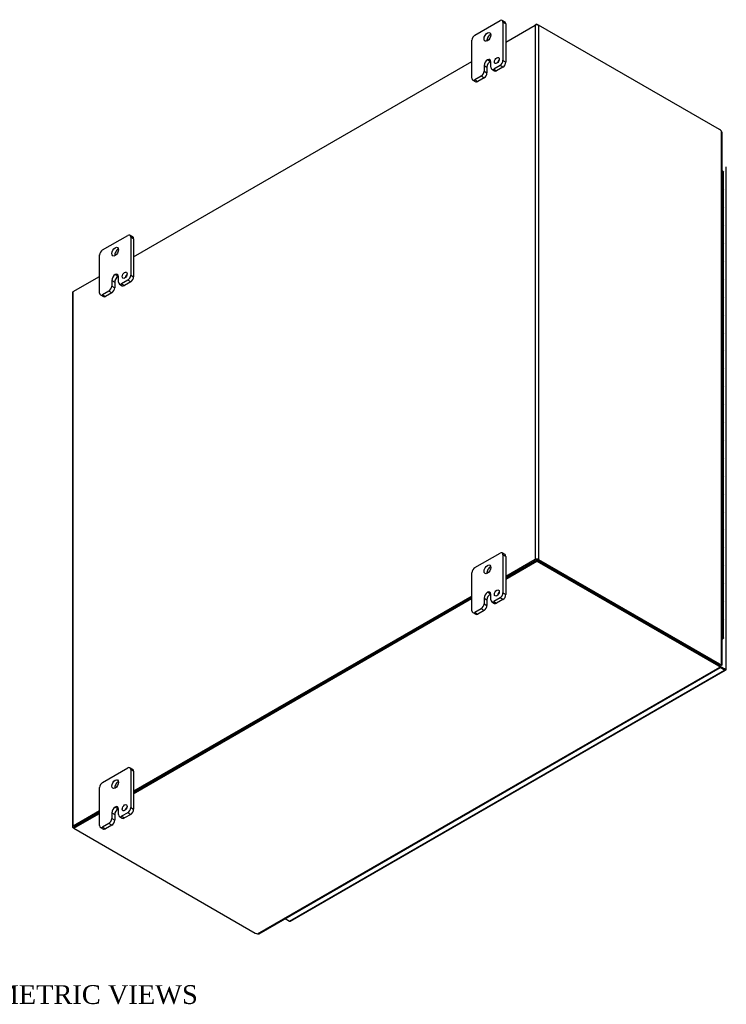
# Model space of a CAD drawing. Header units: inches. Extents: x 5 to 148, y 0 to 99.
# Tile 8 of 8: x 125 to 148, y 68 to 99. Entities that reach past the tile are written whole.
import ezdxf
from ezdxf.enums import TextEntityAlignment as Align

# ---------------------------------------------------------------- set-up
doc = ezdxf.new("R2010")
doc.units = ezdxf.units.IN
doc.header["$MEASUREMENT"] = 0
for name, color, linetype in [('COM48486', 7, 'CONTINUOUS'), ('COM48514', 7, 'CONTINUOUS'), ('COM71780-18', 7, 'CONTINUOUS'), ('DEFAULT', 7, 'CONTINUOUS'), ('FET07710', 7, 'CONTINUOUS'), ('HNG10620-26B', 7, 'CONTINUOUS'), ('HNG10620-26C', 7, 'CONTINUOUS'), ('HNG10620-26P', 7, 'CONTINUOUS')]:
    doc.layers.add(name, color=color, linetype=linetype)
doc.styles.add('SEACAD_TIMES_NEW_ROMAN', font='times.ttf')

msp = doc.modelspace()

# ---------------------------------------------------------------- linework, layer by layer
at = {"layer": 'COM48486', "color": 7}
for p, q in [((140.72, 98.492), (141.656, 99.033)), ((141.656, 99.033), (141.656, 81.969)), ((141.763, 99.033), (141.763, 81.969)), ((147.538, 95.699), (141.763, 99.033)), ((128.841, 91.634), (139.637, 97.867)), ((147.596, 78.618), (147.596, 95.649)), ((147.618, 78.605), (147.618, 95.6)), ((126.914, 90.522), (127.758, 91.009)), ((126.892, 90.491), (126.892, 73.427)), ((126.914, 73.458), (126.914, 90.522)), ((141.656, 81.969), (140.72, 81.428)), ((141.692, 81.948), (140.72, 81.387)), ((141.728, 81.948), (147.502, 78.615)), ((141.763, 81.969), (147.538, 78.635)), ((139.637, 80.803), (128.841, 74.57)), ((139.637, 80.762), (128.841, 74.529)), ((147.538, 78.635), (147.502, 78.615)), ((147.56, 78.598), (147.596, 78.618)), ((147.596, 78.6), (147.586, 78.605)), ((147.587, 78.605), (147.596, 78.6)), ((147.594, 78.605), (147.617, 78.603)), ((127.758, 73.945), (126.914, 73.458)), ((127.758, 73.904), (126.95, 73.437)), ((126.932, 73.386), (126.914, 73.396))]:
    msp.add_line(p, q, dxfattribs=at)
for centre, radius, start, end in [((147.553, 95.6), 0.0653, 0.3232, 48.8002), ((147.591, 78.537), 0.0683, 87.6094, 112.6532), ((147.601, 78.643), 0.0433, 264.0996, 291.6339)]:
    msp.add_arc(centre, radius, start, end, dxfattribs=at)
for centre, major_axis, start_param, end_param in [((141.71, 99.002), (-0.0756, 0), 3.926991, 5.497787), ((147.538, 95.556), (-0.087, 0.152), 5.006396, 5.497787), ((126.968, 90.491), (0.0756, 0), 2.356194, 3.141593), ((141.71, 81.938), (0.0756, 0), 0.785398, 2.356194), ((147.502, 78.757), (0.088, -0.152), 5.497787, 5.989178), ((147.538, 78.778), (0.088, -0.152), 5.497787, 5.989178), ((126.968, 73.427), (0.0756, 0), 2.356194, 3.926991)]:
    msp.add_ellipse(centre, major_axis=major_axis, ratio=0.57735, start_param=start_param, end_param=end_param, dxfattribs=at)
msp.add_open_spline([(147.596, 78.618), (147.597, 78.618), (147.599, 78.618), (147.602, 78.617), (147.605, 78.616), (147.607, 78.615), (147.61, 78.614), (147.611, 78.613), (147.613, 78.612), (147.615, 78.611), (147.616, 78.609), (147.618, 78.608), (147.618, 78.606), (147.618, 78.604), (147.617, 78.603), (147.617, 78.603)], degree=3, knots=[0, 0, 0, 0, 0.058839, 0.117335, 0.175479, 0.233264, 0.290679, 0.347718, 0.404373, 0.460635, 0.516498, 0.640635, 0.762642, 0.882451, 1, 1, 1, 1], dxfattribs=at)
at = {"layer": 'COM48514', "color": 7}
for p, q in [((141.71, 99.064), (141.656, 99.033)), ((141.71, 99.046), (141.71, 99.064)), ((141.71, 99.064), (141.763, 99.033)), ((140.72, 81.387), (141.71, 81.959)), ((140.72, 81.346), (141.71, 81.918)), ((141.71, 81.959), (141.71, 81.918)), ((141.71, 81.959), (147.502, 78.615)), ((141.71, 81.918), (147.502, 78.573)), ((128.841, 74.529), (139.637, 80.762)), ((128.841, 74.487), (139.637, 80.721)), ((147.502, 78.615), (147.502, 78.573)), ((132.797, 70.016), (147.546, 78.531)), ((132.85, 70.021), (147.568, 78.519)), ((147.546, 78.572), (147.546, 78.531)), ((147.562, 78.541), (147.552, 78.546)), ((147.552, 78.546), (147.562, 78.541)), ((147.556, 78.539), (147.57, 78.521)), ((126.932, 73.427), (127.758, 73.904)), ((126.932, 73.386), (127.758, 73.862)), ((126.932, 73.427), (126.932, 73.386)), ((126.932, 73.386), (132.724, 70.041))]:
    msp.add_line(p, q, dxfattribs=at)
for centre, radius, start, end in [((147.614, 78.576), 0.0683, 187.3468, 212.3906), ((147.528, 78.516), 0.0421, 7.9737, 36.2928), ((132.818, 70.078), 0.0656, 251.3676, 299.5813)]:
    msp.add_arc(centre, radius, start, end, dxfattribs=at)
for centre, major_axis, start_param, end_param in [((147.378, 78.543), (0.175, 0), 0.294007, 0.785398), ((147.378, 78.502), (0.175, 0), 0.294007, 0.785398), ((132.848, 70.113), (-0.175, 0), 0.785398, 1.276789)]:
    msp.add_ellipse(centre, major_axis=major_axis, ratio=0.57735, start_param=start_param, end_param=end_param, dxfattribs=at)
for points, knots in [([(147.546, 78.572), (147.546, 78.572), (147.546, 78.571), (147.546, 78.569), (147.546, 78.568), (147.546, 78.567), (147.546, 78.567)], [0, 0, 0, 0, 0.078044, 0.1570215, 0.2369473, 0.3070713, 0.3070713, 0.3070713, 0.3070713]), ([(147.546, 78.531), (147.549, 78.528), (147.553, 78.525), (147.559, 78.521), (147.561, 78.519), (147.565, 78.518), (147.567, 78.518), (147.569, 78.519), (147.57, 78.52), (147.57, 78.521)], [0, 0, 0, 0, 0.25, 0.25, 0.5, 0.5, 0.75, 0.75, 1, 1, 1, 1])]:
    msp.add_open_spline(points, degree=3, knots=knots, dxfattribs=at)
at = {"layer": 'COM71780-18', "color": 7}
for p, q in [((147.753, 78.47), (147.753, 94.508)), ((133.815, 70.425), (147.696, 78.439)), ((133.852, 70.421), (147.733, 78.435)), ((147.546, 78.567), (147.696, 78.48)), ((147.696, 78.48), (147.546, 78.567)), ((147.696, 78.439), (147.563, 78.516)), ((147.696, 78.48), (147.696, 78.48)), ((147.696, 78.48), (147.696, 78.48)), ((147.696, 78.48), (147.731, 78.46)), ((147.746, 78.451), (147.696, 78.48)), ((147.746, 78.451), (147.696, 78.48)), ((133.682, 70.501), (133.815, 70.425))]:
    msp.add_line(p, q, dxfattribs=at)
for centre, major_axis, ratio, start_param, end_param in [((147.678, 78.491), (-0.0252, 0.0145), 0.000948, 2.356741, 3.927537), ((147.678, 78.491), (-0.0252, 0.0146), 0.000948, 2.355648, 3.926445), ((147.696, 78.501), (-0.0378, 0.0655), 0.57735, 2.356194, 3.587154), ((147.678, 78.491), (0.0756, -0.0436), 0.000948, -0.784852, -0.445015), ((147.678, 78.491), (0.0755, -0.0437), 0.000948, 0.445015, 0.784852), ((147.678, 78.47), (-0.0756, 0), 0.57735, 2.696031, 3.141593), ((133.815, 70.487), (-0.0378, 0.0655), 0.57735, 2.356194, 3.141593)]:
    msp.add_ellipse(centre, major_axis=major_axis, ratio=ratio, start_param=start_param, end_param=end_param, dxfattribs=at)
at = {"layer": 'FET07710', "color": 7}
for p, q in [((139.73, 98.712), (140.535, 99.176)), ((140.693, 99.13), (140.6, 99.183)), ((140.627, 99.123), (140.627, 97.908)), ((140.72, 99.069), (140.627, 99.123)), ((140.72, 99.069), (140.72, 97.855)), ((139.637, 97.337), (139.637, 98.551)), ((140.133, 97.926), (140.132, 97.926)), ((140.132, 97.926), (140.225, 97.872)), ((140.133, 97.926), (140.225, 97.872)), ((140.225, 97.872), (140.225, 97.872)), ((140.241, 97.685), (140.241, 97.864)), ((140.627, 97.908), (140.72, 97.855)), ((140.025, 97.739), (140.025, 97.56)), ((140.025, 97.739), (140.117, 97.685)), ((140.025, 97.56), (140.117, 97.507)), ((140.117, 97.685), (140.117, 97.507)), ((140.268, 97.625), (140.36, 97.571)), ((140.535, 97.748), (140.333, 97.631)), ((140.333, 97.631), (140.426, 97.578)), ((140.627, 97.694), (140.426, 97.578)), ((140.627, 97.694), (140.535, 97.748)), ((139.665, 97.277), (139.757, 97.223)), ((139.932, 97.4), (139.73, 97.283)), ((139.73, 97.283), (139.823, 97.23)), ((140.024, 97.346), (139.823, 97.23)), ((140.024, 97.346), (139.932, 97.4)), ((127.851, 91.853), (128.655, 92.318)), ((128.813, 92.271), (128.721, 92.324)), ((128.748, 92.264), (128.748, 91.05)), ((128.841, 92.211), (128.748, 92.264)), ((128.841, 92.211), (128.841, 90.996)), ((127.758, 90.478), (127.758, 91.693)), ((128.145, 90.88), (128.145, 90.702)), ((128.145, 90.88), (128.238, 90.827)), ((128.253, 91.067), (128.253, 91.067)), ((128.253, 91.067), (128.346, 91.014)), ((128.253, 91.067), (128.346, 91.014)), ((128.346, 91.014), (128.346, 91.014)), ((128.361, 90.826), (128.361, 91.005)), ((128.655, 90.889), (128.454, 90.773)), ((128.748, 90.836), (128.655, 90.889)), ((128.748, 91.05), (128.841, 90.996)), ((128.145, 90.702), (128.238, 90.648)), ((128.238, 90.827), (128.238, 90.648)), ((128.388, 90.766), (128.481, 90.713)), ((128.454, 90.773), (128.547, 90.719)), ((128.748, 90.836), (128.547, 90.719)), ((127.785, 90.418), (127.878, 90.365)), ((128.052, 90.541), (127.851, 90.425)), ((127.851, 90.425), (127.943, 90.371)), ((128.145, 90.488), (127.943, 90.371)), ((128.145, 90.488), (128.052, 90.541)), ((139.73, 81.709), (140.535, 82.173)), ((140.693, 82.126), (140.6, 82.179)), ((140.627, 82.119), (140.627, 80.905)), ((140.72, 82.066), (140.627, 82.119)), ((140.72, 82.066), (140.72, 80.851)), ((139.637, 80.333), (139.637, 81.548)), ((140.133, 80.922), (140.132, 80.922)), ((140.132, 80.922), (140.225, 80.869)), ((140.133, 80.922), (140.225, 80.869)), ((140.225, 80.869), (140.225, 80.869)), ((140.241, 80.681), (140.241, 80.86)), ((140.627, 80.905), (140.72, 80.851)), ((140.025, 80.735), (140.025, 80.557)), ((140.025, 80.735), (140.117, 80.682)), ((140.025, 80.557), (140.117, 80.503)), ((140.117, 80.682), (140.117, 80.503)), ((140.268, 80.621), (140.36, 80.568)), ((140.535, 80.744), (140.333, 80.628)), ((140.333, 80.628), (140.426, 80.574)), ((140.627, 80.691), (140.426, 80.574)), ((140.627, 80.691), (140.535, 80.744)), ((139.665, 80.273), (139.757, 80.22)), ((139.932, 80.396), (139.73, 80.28)), ((139.73, 80.28), (139.823, 80.226)), ((140.024, 80.343), (139.823, 80.226)), ((140.024, 80.343), (139.932, 80.396)), ((127.851, 74.85), (128.655, 75.314)), ((128.813, 75.267), (128.721, 75.321)), ((128.748, 75.261), (128.748, 74.046)), ((128.841, 75.207), (128.748, 75.261)), ((128.841, 75.207), (128.841, 73.993)), ((127.758, 73.475), (127.758, 74.689)), ((128.253, 74.064), (128.253, 74.064)), ((128.253, 74.064), (128.346, 74.01)), ((128.253, 74.064), (128.346, 74.01)), ((128.346, 74.01), (128.346, 74.01)), ((128.361, 73.823), (128.361, 74.001)), ((128.655, 73.885), (128.454, 73.769)), ((128.748, 73.832), (128.655, 73.885)), ((128.748, 74.046), (128.841, 73.993)), ((128.145, 73.877), (128.145, 73.698)), ((128.145, 73.877), (128.238, 73.823)), ((128.145, 73.698), (128.238, 73.645)), ((128.238, 73.823), (128.238, 73.645)), ((128.388, 73.763), (128.481, 73.709)), ((128.454, 73.769), (128.547, 73.716)), ((128.748, 73.832), (128.547, 73.716)), ((127.785, 73.415), (127.878, 73.361)), ((128.052, 73.537), (127.851, 73.421)), ((127.851, 73.421), (127.943, 73.368)), ((128.145, 73.484), (127.943, 73.368)), ((128.145, 73.484), (128.052, 73.537))]:
    msp.add_line(p, q, dxfattribs=at)
for centre, major_axis, start_param, end_param in [((140.535, 99.069), (-0.066, -0.114), 2.356194, 3.926991), ((140.627, 99.016), (-0.066, -0.114), 2.356194, 3.141593), ((140.225, 98.605), (0.077, 0.133), 0.649107, 2.492486), ((139.73, 98.605), (0.066, 0.114), 0.785398, 2.356194), ((140.132, 97.801), (0.076, 0.132), 0.785398, 2.356194), ((140.225, 97.748), (0.076, 0.132), 0.785398, 2.356194), ((140.133, 97.801), (-0.076, -0.132), 2.356194, 3.926991), ((140.225, 97.748), (-0.076, -0.132), 3.793313, 3.926991), ((140.527, 97.85), (0.0547, 0.0947), 1.008936, 2.132657), ((140.535, 97.855), (-0.066, -0.114), 0.785398, 2.356194), ((140.627, 97.801), (0.066, 0.114), 3.926991, 5.497787), ((139.932, 97.507), (-0.066, -0.114), 0.785398, 2.356194), ((140.024, 97.453), (0.066, 0.114), 3.926991, 5.497787), ((140.333, 97.739), (0.066, 0.114), 2.356194, 3.926991), ((140.426, 97.685), (0.066, 0.114), 3.141593, 3.926991), ((139.73, 97.39), (0.066, 0.114), 2.356194, 3.926991), ((139.823, 97.337), (0.066, 0.114), 3.141593, 3.926991), ((128.655, 92.211), (-0.066, -0.114), 2.356194, 3.926991), ((128.748, 92.157), (-0.066, -0.114), 2.356194, 3.141593), ((127.851, 91.746), (0.066, 0.114), 0.785398, 2.356194), ((128.346, 91.746), (0.077, 0.133), 0.649107, 2.492486), ((128.253, 90.943), (0.076, 0.132), 0.785398, 2.356194), ((128.346, 90.889), (0.076, 0.132), 0.785398, 2.356194), ((128.253, 90.943), (-0.076, -0.132), 2.356194, 3.926991), ((128.346, 90.889), (-0.076, -0.132), 3.793313, 3.926991), ((128.647, 90.992), (0.0547, 0.0947), 1.008936, 2.132657), ((128.655, 90.996), (-0.066, -0.114), 0.785398, 2.356194), ((128.748, 90.943), (0.066, 0.114), 3.926991, 5.497787), ((128.052, 90.648), (-0.066, -0.114), 0.785398, 2.356194), ((128.145, 90.595), (0.066, 0.114), 3.926991, 5.497787), ((128.454, 90.88), (0.066, 0.114), 2.356194, 3.926991), ((128.547, 90.827), (0.066, 0.114), 3.141593, 3.926991), ((127.851, 90.532), (0.066, 0.114), 2.356194, 3.926991), ((127.943, 90.478), (0.066, 0.114), 3.141593, 3.926991), ((140.535, 82.066), (-0.066, -0.114), 2.356194, 3.926991), ((140.627, 82.012), (-0.066, -0.114), 2.356194, 3.141593), ((139.73, 81.601), (0.066, 0.114), 0.785398, 2.356194), ((140.225, 81.602), (0.077, 0.133), 0.649107, 2.492486), ((140.132, 80.798), (0.076, 0.132), 0.785398, 2.356194), ((140.225, 80.744), (0.076, 0.132), 0.785398, 2.356194), ((140.133, 80.798), (-0.076, -0.132), 2.356194, 3.926991), ((140.225, 80.744), (-0.076, -0.132), 3.793313, 3.926991), ((140.527, 80.847), (0.0547, 0.0947), 1.008936, 2.132657), ((140.535, 80.851), (-0.066, -0.114), 0.785398, 2.356194), ((140.627, 80.798), (0.066, 0.114), 3.926991, 5.497787), ((139.932, 80.503), (-0.066, -0.114), 0.785398, 2.356194), ((140.024, 80.45), (0.066, 0.114), 3.926991, 5.497787), ((140.333, 80.735), (0.066, 0.114), 2.356194, 3.926991), ((140.426, 80.682), (0.066, 0.114), 3.141593, 3.926991), ((139.73, 80.387), (0.066, 0.114), 2.356194, 3.926991), ((139.823, 80.333), (0.066, 0.114), 3.141593, 3.926991), ((128.655, 75.207), (-0.066, -0.114), 2.356194, 3.926991), ((128.748, 75.154), (-0.066, -0.114), 2.356194, 3.141593), ((127.851, 74.743), (0.066, 0.114), 0.785398, 2.356194), ((128.346, 74.743), (0.077, 0.133), 0.649107, 2.492486), ((128.253, 73.939), (0.076, 0.132), 0.785398, 2.356194), ((128.346, 73.886), (0.076, 0.132), 0.785398, 2.356194), ((128.253, 73.939), (-0.076, -0.132), 2.356194, 3.926991), ((128.346, 73.886), (-0.076, -0.132), 3.793313, 3.926991), ((128.647, 73.988), (0.0547, 0.0947), 1.008936, 2.132657), ((128.655, 73.993), (-0.066, -0.114), 0.785398, 2.356194), ((128.748, 73.939), (0.066, 0.114), 3.926991, 5.497787), ((128.052, 73.645), (-0.066, -0.114), 0.785398, 2.356194), ((128.145, 73.591), (0.066, 0.114), 3.926991, 5.497787), ((128.454, 73.876), (0.066, 0.114), 2.356194, 3.926991), ((128.547, 73.823), (0.066, 0.114), 3.141593, 3.926991), ((127.851, 73.528), (0.066, 0.114), 2.356194, 3.926991), ((127.943, 73.475), (0.066, 0.114), 3.141593, 3.926991)]:
    msp.add_ellipse(centre, major_axis=major_axis, ratio=0.57735, start_param=start_param, end_param=end_param, dxfattribs=at)
for centre, major_axis in [((140.132, 98.658), (0.077, 0.133)), ((140.434, 97.904), (0.0547, 0.0947)), ((128.253, 91.8), (0.077, 0.133)), ((128.555, 91.045), (0.0547, 0.0947)), ((140.132, 81.655), (0.077, 0.133)), ((140.434, 80.9), (0.0547, 0.0947)), ((128.253, 74.796), (0.077, 0.133)), ((128.555, 74.042), (0.0547, 0.0947))]:
    msp.add_ellipse(centre, major_axis=major_axis, ratio=0.57735, dxfattribs=at)
at = {"layer": 'HNG10620-26B', "color": 7}
for p, q in [((147.669, 93.19), (147.669, 93.761)), ((147.669, 92.046), (147.669, 92.618)), ((147.669, 90.903), (147.669, 91.475)), ((147.669, 89.76), (147.669, 90.332)), ((147.669, 88.617), (147.669, 89.189)), ((147.669, 87.474), (147.669, 88.046)), ((147.669, 86.331), (147.669, 86.903)), ((147.669, 85.188), (147.669, 85.759)), ((147.669, 84.045), (147.669, 84.616)), ((147.669, 82.902), (147.669, 83.473)), ((147.669, 81.759), (147.669, 82.33)), ((147.669, 80.616), (147.669, 81.187)), ((147.669, 79.472), (147.669, 80.044))]:
    msp.add_line(p, q, dxfattribs=at)
for centre, major_axis, start_param, end_param in [((147.562, 93.761), (-0.108, 0), 3.141593, 4.157881), ((147.562, 93.19), (-0.108, 0), 3.141593, 4.157881), ((147.562, 92.618), (-0.108, 0), 3.141593, 4.157881), ((147.562, 92.046), (-0.108, 0), 3.141593, 4.157881), ((147.562, 91.475), (-0.108, 0), 3.141593, 4.157881), ((147.562, 90.903), (-0.108, 0), 3.141593, 4.157881), ((147.562, 90.332), (-0.108, 0), 3.141593, 4.157881), ((147.562, 89.76), (-0.108, 0), 3.141593, 4.157881), ((147.562, 89.189), (-0.108, 0), 3.141593, 4.157881), ((147.562, 88.617), (-0.108, 0), 3.141593, 4.157881), ((147.562, 88.046), (-0.108, 0), 3.141593, 4.157881), ((147.562, 87.474), (-0.108, 0), 3.141593, 4.157881), ((147.562, 86.903), (-0.108, 0), 3.141593, 4.157881), ((147.562, 86.331), (-0.108, 0), 3.141593, 4.157881), ((147.562, 85.759), (-0.108, 0), 3.141593, 4.157881), ((147.562, 85.188), (-0.108, 0), 3.141593, 4.157881), ((147.562, 84.616), (-0.108, 0), 3.141593, 4.157881), ((147.562, 84.045), (-0.108, 0), 3.141593, 4.157881), ((147.562, 83.473), (-0.108, 0), 3.141593, 4.157881), ((147.562, 82.902), (-0.108, 0), 3.141593, 4.157881), ((147.562, 82.33), (-0.108, 0), 3.141593, 4.157881), ((147.562, 81.759), (-0.108, 0), 3.141593, 4.157881), ((147.562, 81.187), (-0.108, 0), 3.141593, 4.157881), ((147.562, 80.616), (-0.108, 0), 3.141593, 4.157881), ((147.562, 80.044), (-0.108, 0), 3.141593, 4.157881), ((147.562, 79.472), (-0.108, 0), 2.125304, 4.157881), ((147.562, 79.472), (-0.0656, 0), 2.612966, 3.670219)]:
    msp.add_ellipse(centre, major_axis=major_axis, ratio=0.57735, start_param=start_param, end_param=end_param, dxfattribs=at)
at = {"layer": 'HNG10620-26C', "color": 7}
for p, q in [((147.669, 93.761), (147.669, 94.333)), ((147.669, 92.618), (147.669, 93.19)), ((147.669, 91.475), (147.669, 92.046)), ((147.669, 90.332), (147.669, 90.903)), ((147.669, 89.189), (147.669, 89.76)), ((147.669, 88.046), (147.669, 88.617)), ((147.669, 86.903), (147.669, 87.474)), ((147.669, 85.759), (147.669, 86.331)), ((147.669, 84.616), (147.669, 85.188)), ((147.669, 83.473), (147.669, 84.045)), ((147.669, 82.33), (147.669, 82.902)), ((147.669, 81.187), (147.669, 81.759)), ((147.669, 80.044), (147.669, 80.616))]:
    msp.add_line(p, q, dxfattribs=at)
for centre in [(147.562, 94.333), (147.562, 93.761), (147.562, 93.19), (147.562, 92.618), (147.562, 92.046), (147.562, 91.475), (147.562, 90.903), (147.562, 90.332), (147.562, 89.76), (147.562, 89.189), (147.562, 88.617), (147.562, 88.046), (147.562, 87.474), (147.562, 86.903), (147.562, 86.331), (147.562, 85.759), (147.562, 85.188), (147.562, 84.616), (147.562, 84.045), (147.562, 83.473), (147.562, 82.902), (147.562, 82.33), (147.562, 81.759), (147.562, 81.187), (147.562, 80.616), (147.562, 80.044)]:
    msp.add_ellipse(centre, major_axis=(0.108, 0), ratio=0.57735, start_param=0, end_param=1.016289, dxfattribs=at)
at = {"layer": 'HNG10620-26P', "color": 7}
for start_param, end_param in [(0, 0.528627), (5.754558, 6.283185)]:
    msp.add_ellipse((147.562, 79.472), major_axis=(0.0656, 0), ratio=0.57735, start_param=start_param, end_param=end_param, dxfattribs=at)

# ---------------------------------------------------------------- texts
at = {"layer": 'DEFAULT', "color": 7, "style": 'SEACAD_TIMES_NEW_ROMAN'}
msp.add_text('ISOMETRIC VIEWS', height=0.6, dxfattribs=at).set_placement((122.91, 68.377), align=Align.TOP_LEFT)

doc.saveas('drawing.dxf')
